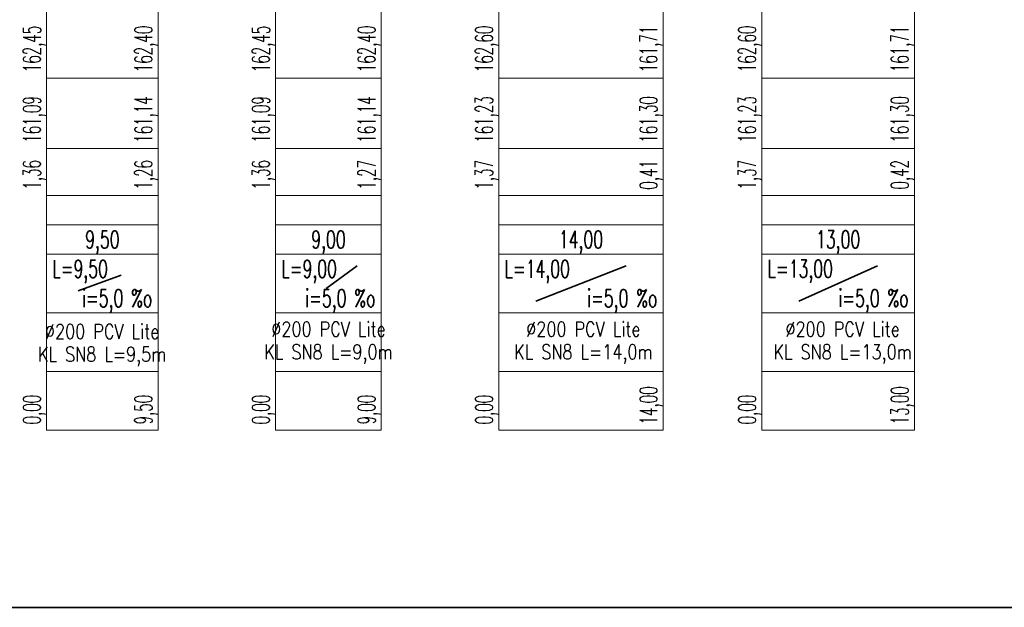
# Model space of a CAD drawing. Header units: millimetres. Extents: x 7.8 to 19, y -49.2 to -24.4.
# Tile 25 of 30: x 9.607 to 9.775, y -24.748 to -24.648. Entities that reach past the tile are written whole.
import ezdxf
from ezdxf.enums import TextEntityAlignment as Align

# ---------------------------------------------------------------- set-up
doc = ezdxf.new("R2010")
doc.units = ezdxf.units.MM
for name, color, linetype, lineweight in [('CIENKA', 7, 'Continuous', 15), ('CIENKA2', 1, 'Continuous', 25), ('SREDNIA', 2, 'Continuous', 35)]:
    doc.layers.add(name, color=color, linetype=linetype, lineweight=lineweight)
doc.styles.add('romans', font='romans.shx')

msp = doc.modelspace()

# ---------------------------------------------------------------- linework, layer by layer
at = {"layer": 'CIENKA', "color": 7, "linetype": 'Continuous', "ltscale": 0.01}
for p, q in [((9.61162, -24.65746), (9.61162, -24.64546)), ((9.63062, -24.65746), (9.63062, -24.64546)), ((9.65062, -24.65746), (9.65062, -24.64546)), ((9.66862, -24.65746), (9.66862, -24.64546)), ((9.68862, -24.65746), (9.68862, -24.64546)), ((9.71662, -24.65746), (9.71662, -24.64546)), ((9.73341, -24.65745), (9.73341, -24.64545)), ((9.75941, -24.65745), (9.75941, -24.64545)), ((9.61162, -24.66946), (9.61162, -24.65746)), ((9.61162, -24.65746), (9.63062, -24.65746)), ((9.63062, -24.66946), (9.63062, -24.65746)), ((9.65062, -24.66946), (9.65062, -24.65746)), ((9.65062, -24.65746), (9.66862, -24.65746)), ((9.66862, -24.66946), (9.66862, -24.65746)), ((9.68862, -24.66946), (9.68862, -24.65746)), ((9.68862, -24.65746), (9.71662, -24.65746)), ((9.71662, -24.66946), (9.71662, -24.65746)), ((9.73341, -24.65745), (9.75941, -24.65745)), ((9.73341, -24.66945), (9.73341, -24.65745)), ((9.75941, -24.66945), (9.75941, -24.65745)), ((9.61162, -24.67746), (9.61162, -24.66946)), ((9.61162, -24.66946), (9.63062, -24.66946)), ((9.63062, -24.67746), (9.63062, -24.66946)), ((9.65062, -24.67746), (9.65062, -24.66946)), ((9.65062, -24.66946), (9.66862, -24.66946)), ((9.66862, -24.67746), (9.66862, -24.66946)), ((9.68862, -24.67746), (9.68862, -24.66946)), ((9.68862, -24.66946), (9.71662, -24.66946)), ((9.71662, -24.67746), (9.71662, -24.66946)), ((9.73341, -24.66945), (9.75941, -24.66945)), ((9.73341, -24.67745), (9.73341, -24.66945)), ((9.75941, -24.67745), (9.75941, -24.66945)), ((9.61162, -24.68746), (9.61162, -24.67746)), ((9.61162, -24.67746), (9.63062, -24.67746)), ((9.63062, -24.68746), (9.63062, -24.67746)), ((9.65062, -24.68746), (9.65062, -24.67746)), ((9.65062, -24.67746), (9.66862, -24.67746)), ((9.66862, -24.68746), (9.66862, -24.67746)), ((9.68862, -24.68746), (9.68862, -24.67746)), ((9.68862, -24.67746), (9.71662, -24.67746)), ((9.71662, -24.68746), (9.71662, -24.67746)), ((9.73341, -24.67745), (9.75941, -24.67745)), ((9.73341, -24.68745), (9.73341, -24.67745)), ((9.75941, -24.68745), (9.75941, -24.67745)), ((9.61162, -24.68246), (9.63062, -24.68246)), ((9.65062, -24.68246), (9.66862, -24.68246)), ((9.68862, -24.68246), (9.71662, -24.68246)), ((9.73341, -24.68245), (9.75941, -24.68245)), ((9.61162, -24.69746), (9.61162, -24.68746)), ((9.61162, -24.68746), (9.63062, -24.68746)), ((9.63062, -24.69746), (9.63062, -24.68746)), ((9.65062, -24.69746), (9.65062, -24.68746)), ((9.65062, -24.68746), (9.66862, -24.68746)), ((9.66862, -24.69746), (9.66862, -24.68746)), ((9.68862, -24.69746), (9.68862, -24.68746)), ((9.68862, -24.68746), (9.71662, -24.68746)), ((9.71662, -24.69746), (9.71662, -24.68746)), ((9.73341, -24.68745), (9.75941, -24.68745)), ((9.73341, -24.69745), (9.73341, -24.68745)), ((9.75941, -24.69745), (9.75941, -24.68745)), ((9.61162, -24.70746), (9.61162, -24.69746)), ((9.61162, -24.69746), (9.63062, -24.69746)), ((9.63062, -24.70746), (9.63062, -24.69746)), ((9.65062, -24.70746), (9.65062, -24.69746)), ((9.65062, -24.69746), (9.66862, -24.69746)), ((9.66862, -24.70746), (9.66862, -24.69746)), ((9.68862, -24.70746), (9.68862, -24.69746)), ((9.68862, -24.69746), (9.71662, -24.69746)), ((9.71662, -24.70746), (9.71662, -24.69746)), ((9.73341, -24.69745), (9.75941, -24.69745)), ((9.73341, -24.70745), (9.73341, -24.69745)), ((9.75941, -24.70745), (9.75941, -24.69745)), ((9.61162, -24.71746), (9.61162, -24.70746)), ((9.61162, -24.70746), (9.63062, -24.70746)), ((9.63062, -24.71746), (9.63062, -24.70746)), ((9.65062, -24.71746), (9.65062, -24.70746)), ((9.65062, -24.70746), (9.66862, -24.70746)), ((9.66862, -24.71746), (9.66862, -24.70746)), ((9.68862, -24.71746), (9.68862, -24.70746)), ((9.68862, -24.70746), (9.71662, -24.70746)), ((9.71662, -24.71746), (9.71662, -24.70746)), ((9.73341, -24.70745), (9.75941, -24.70745)), ((9.73341, -24.71745), (9.73341, -24.70745)), ((9.75941, -24.71745), (9.75941, -24.70745)), ((9.61162, -24.71746), (9.63062, -24.71746)), ((9.65062, -24.71746), (9.66862, -24.71746)), ((9.68862, -24.71746), (9.71662, -24.71746)), ((9.73341, -24.71745), (9.75941, -24.71745))]:
    msp.add_line(p, q, dxfattribs=at)
at = {"layer": 'SREDNIA', "color": 2, "linetype": 'Continuous', "ltscale": 0.01}
for p, q in [((9.65923, -24.69328), (9.66449, -24.68946)), ((9.69492, -24.69546), (9.71032, -24.68946)), ((9.73971, -24.69545), (9.75311, -24.68945)), ((9.61702, -24.6937), (9.62432, -24.69101)), ((7.80152, -24.74762), (9.97978, -24.74762))]:
    msp.add_line(p, q, dxfattribs=at)

# ---------------------------------------------------------------- texts
at = {"layer": 'CIENKA2', "color": 1, "linetype": 'Continuous', "ltscale": 0.01, "style": 'romans', "width": 0.56}
for s, p in [('162,45', (9.61062, -24.65646)), ('162,40', (9.62962, -24.65646)), ('162,45', (9.64962, -24.65646)), ('162,40', (9.66762, -24.65646)), ('162,60', (9.68762, -24.65646)), ('162,60', (9.73241, -24.65645)), ('161,71', (9.71562, -24.65646)), ('161,71', (9.75841, -24.65645)), ('161,09', (9.61062, -24.66846)), ('161,14', (9.62962, -24.66846)), ('161,09', (9.64962, -24.66846)), ('161,14', (9.66762, -24.66846)), ('161,23', (9.68762, -24.66846)), ('161,30', (9.71562, -24.66846)), ('161,23', (9.73241, -24.66845)), ('161,30', (9.75841, -24.66845)), ('1,36', (9.61062, -24.67646)), ('1,26', (9.62962, -24.67646)), ('1,36', (9.64962, -24.67646)), ('1,27', (9.66762, -24.67646)), ('1,37', (9.68762, -24.67646)), ('0,41', (9.71562, -24.67646)), ('1,37', (9.73241, -24.67645)), ('0,42', (9.75841, -24.67645)), ('14,00', (9.71562, -24.71646)), ('13,00', (9.75841, -24.71645)), ('0,00', (9.61062, -24.71646)), ('9,50', (9.62962, -24.71646)), ('0,00', (9.64962, -24.71646)), ('9,00', (9.66762, -24.71646)), ('0,00', (9.68762, -24.71646)), ('0,00', (9.73241, -24.71645))]:
    msp.add_text(s, height=0.003, rotation=90, dxfattribs=at).set_placement(p)
at = {"layer": 'CIENKA2', "color": 1, "linetype": 'Continuous', "ltscale": 0.01, "style": 'romans', "width": 0.65}
for s, p in [('9,50', (9.62112, -24.68646)), ('9,00', (9.65962, -24.68646)), ('14,00', (9.70262, -24.68646)), ('13,00', (9.74641, -24.68645))]:
    msp.add_text(s, height=0.003, dxfattribs=at).set_placement(p, align=Align.CENTER)
for s, p in [('L=9,50', (9.61262, -24.69146)), ('L=9,00', (9.65162, -24.69146)), ('L=14,00', (9.68962, -24.69146)), ('L=13,00', (9.73441, -24.69145))]:
    msp.add_text(s, height=0.003, dxfattribs=at).set_placement(p)
at = {"layer": 'SREDNIA', "color": 2, "linetype": 'Continuous', "ltscale": 0.01, "style": 'romans', "width": 0.65}
for p in [(9.62962, -24.69646), (9.66762, -24.69646), (9.71562, -24.69646), (9.75841, -24.69645)]:
    msp.add_text('i=5,0 %o', height=0.003, dxfattribs=at).set_placement(p, align=Align.RIGHT)
at = {"layer": 'SREDNIA', "color": 2, "linetype": 'Continuous', "ltscale": 0.01, "style": 'romans', "width": 0.8}
for s, p in [('%%C200 PCV Lite', (9.62108, -24.70187)), ('%%C200 PCV Lite', (9.65962, -24.70147)), ('%%C200 PCV Lite', (9.70302, -24.70147)), ('%%C200 PCV Lite', (9.74717, -24.70147)), ('KL SN8 L=9,5m', (9.62108, -24.70575)), ('KL SN8 L=9,0m', (9.65962, -24.70535)), ('KL SN8 L=14,0m', (9.70302, -24.70535)), ('KL SN8 L=13,0m', (9.74717, -24.70535))]:
    msp.add_text(s, height=0.0025, dxfattribs=at).set_placement(p, align=Align.CENTER)

doc.saveas('drawing.dxf')
